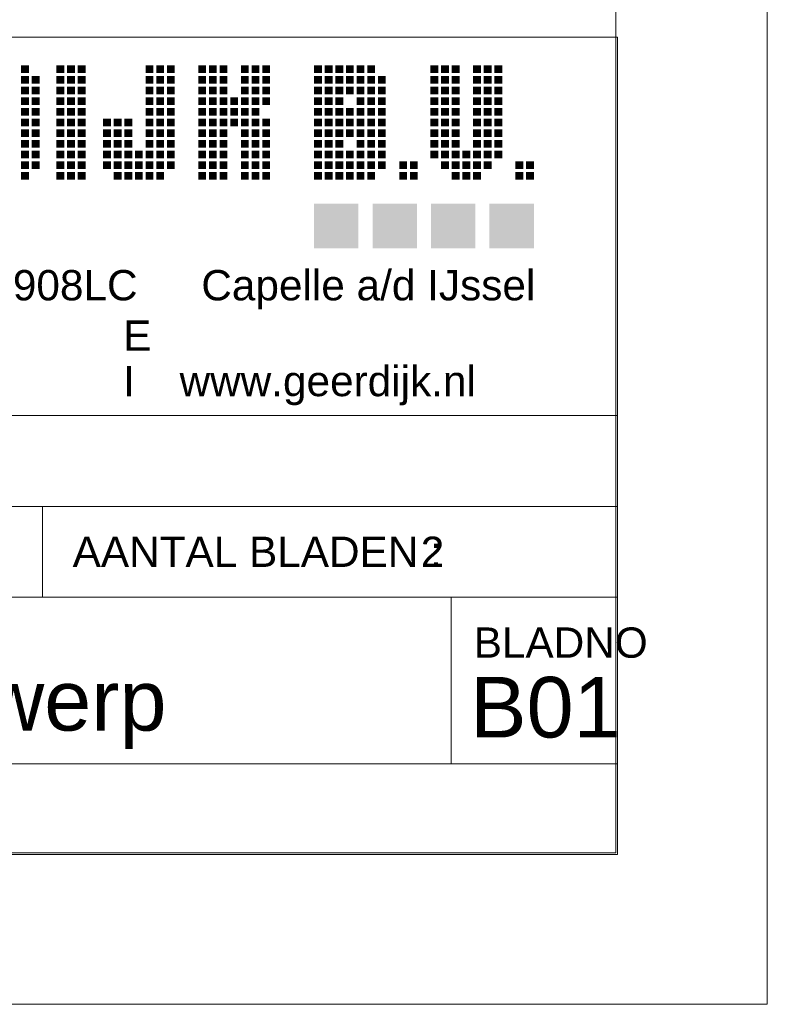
# Model space of a CAD drawing. Header units: millimetres. Extents: x 0 to 84100, y 0 to 59400.
# Tile 8 of 10: x 79160 to 84100, y 0 to 6506. Entities that reach past the tile are written whole.
import ezdxf

# ---------------------------------------------------------------- set-up
doc = ezdxf.new("R2010")
doc.units = ezdxf.units.MM
doc.header["$LTSCALE"] = 1016
doc.layers.get('0').update_dxf_attribs({"lineweight": 0})
for name, color, linetype, lineweight in [('00att025', 2, 'Continuous', 0), ('00att050', 4, 'Continuous', 0), ('00kad025', 2, 'Continuous', 0), ('00kad070', 5, 'Continuous', 0), ('BL$2----', 7, 'Continuous', 0), ('BL$4----', 7, 'Continuous', 0), ('LAAG_1', 160, 'Continuous', 0)]:
    doc.layers.add(name, color=color, linetype=linetype, lineweight=lineweight)
doc.styles.add('Arial', font='Arial')

# ---------------------------------------------------------------- blocks, each defined once
blk = doc.blocks.new('Groep-3')
at = {"layer": '00kad025', "color": 19, "linetype": 'Continuous', "lineweight": 0}
for p, q in [((39331.1, -29700), (39331.1, 29700)), ((-44768.9, -29700), (39331.1, -29700))]:
    blk.add_line(p, q, dxfattribs=at)
at = {"layer": '00kad070', "color": 19, "linetype": 'Continuous', "lineweight": 0}
for p, q in [((38331.1, -28700), (38331.1, 28700)), ((-43768.9, -28700), (38331.1, -28700))]:
    blk.add_line(p, q, dxfattribs=at)
blk = doc.blocks.new('Groep-4')
at = {"layer": 'LAAG_1', "linetype": 'Continuous', "lineweight": 0}
for color, points in [(152, [(34400.5, -23495.7), (34400.5, -23547.4), (34452.3, -23547.4), (34452.3, -23495.7), (34448.4, -23495.7)]), (152, [(34633.9, -23495.7), (34633.9, -23547.4), (34685.7, -23547.4), (34685.7, -23495.7), (34681.8, -23495.7)]), (152, [(34704.3, -23495.7), (34704.3, -23547.4), (34756.1, -23547.4), (34756.1, -23495.7), (34752.2, -23495.7)]), (152, [(34774.7, -23495.7), (34774.7, -23547.4), (34826.5, -23547.4), (34826.5, -23495.7), (34822.6, -23495.7)]), (152, [(35223.4, -23495.7), (35223.4, -23547.4), (35275.2, -23547.4), (35275.2, -23495.7), (35271.3, -23495.7)]), (152, [(35293.8, -23495.7), (35293.8, -23547.4), (35345.5, -23547.4), (35345.5, -23495.7), (35341.7, -23495.7)]), (152, [(35364.2, -23495.7), (35364.2, -23547.4), (35415.9, -23547.4), (35415.9, -23495.7), (35412.1, -23495.7)]), (152, [(35571, -23495.7), (35571, -23547.4), (35622.8, -23547.4), (35622.8, -23495.7), (35618.9, -23495.7)]), (152, [(35641.4, -23495.7), (35641.4, -23547.4), (35693.2, -23547.4), (35693.2, -23495.7), (35689.3, -23495.7)]), (152, [(35711.8, -23495.7), (35711.8, -23547.4), (35763.6, -23547.4), (35763.6, -23495.7), (35759.7, -23495.7)]), (152, [(35852.6, -23495.7), (35852.6, -23547.4), (35904.3, -23547.4), (35904.3, -23495.7), (35900.5, -23495.7)]), (152, [(35923, -23495.7), (35923, -23547.4), (35974.7, -23547.4), (35974.7, -23495.7), (35970.9, -23495.7)]), (152, [(35993.4, -23495.7), (35993.4, -23547.4), (36045.1, -23547.4), (36045.1, -23495.7), (36041.3, -23495.7)]), (173, [(36336, -23495.4), (36336, -23547.2), (36387.8, -23547.2), (36387.8, -23495.4), (36383.9, -23495.4)]), (173, [(36406.4, -23495.4), (36406.4, -23547.2), (36458.2, -23547.2), (36458.2, -23495.4), (36454.3, -23495.4)]), (173, [(36476.8, -23495.4), (36476.8, -23547.2), (36528.6, -23547.2), (36528.6, -23495.4), (36524.7, -23495.4)]), (173, [(36547.2, -23495.4), (36547.2, -23547.2), (36599, -23547.2), (36599, -23495.4), (36595.1, -23495.4)]), (173, [(36617.6, -23495.4), (36617.6, -23547.2), (36669.4, -23547.2), (36669.4, -23495.4), (36665.5, -23495.4)]), (173, [(36688, -23495.4), (36688, -23547.2), (36739.8, -23547.2), (36739.8, -23495.4), (36735.9, -23495.4)]), (173, [(37105.4, -23495.4), (37105.4, -23547.2), (37157.1, -23547.2), (37157.1, -23495.4), (37153.2, -23495.4)]), (173, [(37175.8, -23495.4), (37175.8, -23547.2), (37227.5, -23547.2), (37227.5, -23495.4), (37223.6, -23495.4)]), (173, [(37246.2, -23495.4), (37246.2, -23547.2), (37297.9, -23547.2), (37297.9, -23495.4), (37294, -23495.4)]), (173, [(37387, -23495.4), (37387, -23547.2), (37438.7, -23547.2), (37438.7, -23495.4), (37434.8, -23495.4)]), (173, [(37457.4, -23495.4), (37457.4, -23547.2), (37509.1, -23547.2), (37509.1, -23495.4), (37505.2, -23495.4)]), (173, [(37527.8, -23495.4), (37527.8, -23547.2), (37579.5, -23547.2), (37579.5, -23495.4), (37575.6, -23495.4)]), (152, [(34400.5, -23566.1), (34400.5, -23617.8), (34452.3, -23617.8), (34452.3, -23566.1), (34448.4, -23566.1)]), (152, [(34470.9, -23566.1), (34470.9, -23617.8), (34522.7, -23617.8), (34522.7, -23566.1), (34518.8, -23566.1)]), (152, [(34633.9, -23566.1), (34633.9, -23617.8), (34685.7, -23617.8), (34685.7, -23566.1), (34681.8, -23566.1)]), (152, [(34704.3, -23566.1), (34704.3, -23617.8), (34756.1, -23617.8), (34756.1, -23566.1), (34752.2, -23566.1)]), (152, [(34774.7, -23566.1), (34774.7, -23617.8), (34826.5, -23617.8), (34826.5, -23566.1), (34822.6, -23566.1)]), (152, [(35223.4, -23566.1), (35223.4, -23617.8), (35275.2, -23617.8), (35275.2, -23566.1), (35271.3, -23566.1)]), (152, [(35293.8, -23566.1), (35293.8, -23617.8), (35345.5, -23617.8), (35345.5, -23566.1), (35341.7, -23566.1)]), (152, [(35364.2, -23566.1), (35364.2, -23617.8), (35415.9, -23617.8), (35415.9, -23566.1), (35412.1, -23566.1)]), (152, [(35571, -23566.1), (35571, -23617.8), (35622.8, -23617.8), (35622.8, -23566.1), (35618.9, -23566.1)]), (152, [(35641.4, -23566.1), (35641.4, -23617.8), (35693.2, -23617.8), (35693.2, -23566.1), (35689.3, -23566.1)]), (152, [(35711.8, -23566.1), (35711.8, -23617.8), (35763.6, -23617.8), (35763.6, -23566.1), (35759.7, -23566.1)]), (152, [(35852.6, -23566.1), (35852.6, -23617.8), (35904.3, -23617.8), (35904.3, -23566.1), (35900.5, -23566.1)]), (152, [(35923, -23566.1), (35923, -23617.8), (35974.7, -23617.8), (35974.7, -23566.1), (35970.9, -23566.1)]), (152, [(35993.4, -23566.1), (35993.4, -23617.8), (36045.1, -23617.8), (36045.1, -23566.1), (36041.3, -23566.1)]), (173, [(36336, -23565.8), (36336, -23617.6), (36387.8, -23617.6), (36387.8, -23565.8), (36383.9, -23565.8)]), (173, [(36406.4, -23565.8), (36406.4, -23617.6), (36458.2, -23617.6), (36458.2, -23565.8), (36454.3, -23565.8)]), (173, [(36476.8, -23565.8), (36476.8, -23617.6), (36528.6, -23617.6), (36528.6, -23565.8), (36524.7, -23565.8)]), (173, [(36547.2, -23565.8), (36547.2, -23617.6), (36599, -23617.6), (36599, -23565.8), (36595.1, -23565.8)]), (173, [(36617.6, -23565.8), (36617.6, -23617.6), (36669.4, -23617.6), (36669.4, -23565.8), (36665.5, -23565.8)]), (173, [(36688, -23565.8), (36688, -23617.6), (36739.8, -23617.6), (36739.8, -23565.8), (36735.9, -23565.8)]), (173, [(36758.4, -23565.8), (36758.4, -23617.6), (36810.2, -23617.6), (36810.2, -23565.8), (36806.3, -23565.8)]), (173, [(37105.4, -23565.8), (37105.4, -23617.6), (37157.1, -23617.6), (37157.1, -23565.8), (37153.2, -23565.8)]), (173, [(37175.8, -23565.8), (37175.8, -23617.6), (37227.5, -23617.6), (37227.5, -23565.8), (37223.6, -23565.8)]), (173, [(37246.2, -23565.8), (37246.2, -23617.6), (37297.9, -23617.6), (37297.9, -23565.8), (37294, -23565.8)]), (173, [(37387, -23565.8), (37387, -23617.6), (37438.7, -23617.6), (37438.7, -23565.8), (37434.8, -23565.8)]), (173, [(37457.4, -23565.8), (37457.4, -23617.6), (37509.1, -23617.6), (37509.1, -23565.8), (37505.2, -23565.8)]), (173, [(37527.8, -23565.8), (37527.8, -23617.6), (37579.5, -23617.6), (37579.5, -23565.8), (37575.6, -23565.8)]), (152, [(34400.5, -23636.5), (34400.5, -23688.2), (34452.3, -23688.2), (34452.3, -23636.5), (34448.4, -23636.5)]), (152, [(34470.9, -23636.5), (34470.9, -23688.2), (34522.7, -23688.2), (34522.7, -23636.5), (34518.8, -23636.5)]), (152, [(34633.9, -23636.5), (34633.9, -23688.2), (34685.7, -23688.2), (34685.7, -23636.5), (34681.8, -23636.5)]), (152, [(34704.3, -23636.5), (34704.3, -23688.2), (34756.1, -23688.2), (34756.1, -23636.5), (34752.2, -23636.5)]), (152, [(34774.7, -23636.5), (34774.7, -23688.2), (34826.5, -23688.2), (34826.5, -23636.5), (34822.6, -23636.5)]), (152, [(35223.4, -23636.5), (35223.4, -23688.2), (35275.2, -23688.2), (35275.2, -23636.5), (35271.3, -23636.5)]), (152, [(35293.8, -23636.5), (35293.8, -23688.2), (35345.5, -23688.2), (35345.5, -23636.5), (35341.7, -23636.5)]), (152, [(35364.2, -23636.5), (35364.2, -23688.2), (35415.9, -23688.2), (35415.9, -23636.5), (35412.1, -23636.5)]), (152, [(35571, -23636.5), (35571, -23688.2), (35622.8, -23688.2), (35622.8, -23636.5), (35618.9, -23636.5)]), (152, [(35641.4, -23636.5), (35641.4, -23688.2), (35693.2, -23688.2), (35693.2, -23636.5), (35689.3, -23636.5)]), (152, [(35711.8, -23636.5), (35711.8, -23688.2), (35763.6, -23688.2), (35763.6, -23636.5), (35759.7, -23636.5)]), (152, [(35852.6, -23636.5), (35852.6, -23688.2), (35904.3, -23688.2), (35904.3, -23636.5), (35900.5, -23636.5)]), (152, [(35923, -23636.5), (35923, -23688.2), (35974.7, -23688.2), (35974.7, -23636.5), (35970.9, -23636.5)]), (152, [(35993.4, -23636.5), (35993.4, -23688.2), (36045.1, -23688.2), (36045.1, -23636.5), (36041.3, -23636.5)]), (173, [(36336, -23636.2), (36336, -23688), (36387.8, -23688), (36387.8, -23636.2), (36383.9, -23636.2)]), (173, [(36406.4, -23636.2), (36406.4, -23688), (36458.2, -23688), (36458.2, -23636.2), (36454.3, -23636.2)]), (173, [(36476.8, -23636.2), (36476.8, -23688), (36528.6, -23688), (36528.6, -23636.2), (36524.7, -23636.2)]), (173, [(36547.2, -23636.2), (36547.2, -23688), (36599, -23688), (36599, -23636.2), (36595.1, -23636.2)]), (173, [(36617.6, -23636.2), (36617.6, -23688), (36669.4, -23688), (36669.4, -23636.2), (36665.5, -23636.2)]), (173, [(36688, -23636.2), (36688, -23688), (36739.8, -23688), (36739.8, -23636.2), (36735.9, -23636.2)]), (173, [(36758.4, -23636.2), (36758.4, -23688), (36810.2, -23688), (36810.2, -23636.2), (36806.3, -23636.2)]), (173, [(37105.4, -23636.2), (37105.4, -23688), (37157.1, -23688), (37157.1, -23636.2), (37153.2, -23636.2)]), (173, [(37175.8, -23636.2), (37175.8, -23688), (37227.5, -23688), (37227.5, -23636.2), (37223.6, -23636.2)]), (173, [(37246.2, -23636.2), (37246.2, -23688), (37297.9, -23688), (37297.9, -23636.2), (37294, -23636.2)]), (173, [(37387, -23636.2), (37387, -23688), (37438.7, -23688), (37438.7, -23636.2), (37434.8, -23636.2)]), (173, [(37457.4, -23636.2), (37457.4, -23688), (37509.1, -23688), (37509.1, -23636.2), (37505.2, -23636.2)]), (173, [(37527.8, -23636.2), (37527.8, -23688), (37579.5, -23688), (37579.5, -23636.2), (37575.6, -23636.2)]), (152, [(34400.5, -23706.9), (34400.5, -23758.6), (34452.3, -23758.6), (34452.3, -23706.9), (34448.4, -23706.9)]), (152, [(34470.9, -23706.9), (34470.9, -23758.6), (34522.7, -23758.6), (34522.7, -23706.9), (34518.8, -23706.9)]), (152, [(34633.9, -23706.9), (34633.9, -23758.6), (34685.7, -23758.6), (34685.7, -23706.9), (34681.8, -23706.9)]), (152, [(34704.3, -23706.9), (34704.3, -23758.6), (34756.1, -23758.6), (34756.1, -23706.9), (34752.2, -23706.9)]), (152, [(34774.7, -23706.9), (34774.7, -23758.6), (34826.5, -23758.6), (34826.5, -23706.9), (34822.6, -23706.9)]), (152, [(35223.4, -23706.9), (35223.4, -23758.6), (35275.2, -23758.6), (35275.2, -23706.9), (35271.3, -23706.9)]), (152, [(35293.8, -23706.9), (35293.8, -23758.6), (35345.5, -23758.6), (35345.5, -23706.9), (35341.7, -23706.9)]), (152, [(35364.2, -23706.9), (35364.2, -23758.6), (35415.9, -23758.6), (35415.9, -23706.9), (35412.1, -23706.9)]), (152, [(35571, -23706.9), (35571, -23758.6), (35622.8, -23758.6), (35622.8, -23706.9), (35618.9, -23706.9)]), (152, [(35641.4, -23706.9), (35641.4, -23758.6), (35693.2, -23758.6), (35693.2, -23706.9), (35689.3, -23706.9)]), (152, [(35711.8, -23706.9), (35711.8, -23758.6), (35763.6, -23758.6), (35763.6, -23706.9), (35759.7, -23706.9)]), (152, [(35782.2, -23706.9), (35782.2, -23758.6), (35834, -23758.6), (35834, -23706.9), (35830.1, -23706.9)]), (152, [(35852.6, -23706.9), (35852.6, -23758.6), (35904.3, -23758.6), (35904.3, -23706.9), (35900.5, -23706.9)]), (152, [(35923, -23706.9), (35923, -23758.6), (35974.7, -23758.6), (35974.7, -23706.9), (35970.9, -23706.9)]), (152, [(35993.4, -23706.9), (35993.4, -23758.6), (36045.1, -23758.6), (36045.1, -23706.9), (36041.3, -23706.9)]), (173, [(36336, -23706.6), (36336, -23758.4), (36387.8, -23758.4), (36387.8, -23706.6), (36383.9, -23706.6)]), (173, [(36406.4, -23706.6), (36406.4, -23758.4), (36458.2, -23758.4), (36458.2, -23706.6), (36454.3, -23706.6)]), (173, [(36476.8, -23706.6), (36476.8, -23758.4), (36528.6, -23758.4), (36528.6, -23706.6), (36524.7, -23706.6)]), (173, [(36617.6, -23706.6), (36617.6, -23758.4), (36669.4, -23758.4), (36669.4, -23706.6), (36665.5, -23706.6)]), (173, [(36688, -23706.6), (36688, -23758.4), (36739.8, -23758.4), (36739.8, -23706.6), (36735.9, -23706.6)]), (173, [(36758.4, -23706.6), (36758.4, -23758.4), (36810.2, -23758.4), (36810.2, -23706.6), (36806.3, -23706.6)]), (173, [(37105.4, -23706.6), (37105.4, -23758.4), (37157.1, -23758.4), (37157.1, -23706.6), (37153.2, -23706.6)]), (173, [(37175.8, -23706.6), (37175.8, -23758.4), (37227.5, -23758.4), (37227.5, -23706.6), (37223.6, -23706.6)]), (173, [(37246.2, -23706.6), (37246.2, -23758.4), (37297.9, -23758.4), (37297.9, -23706.6), (37294, -23706.6)]), (173, [(37387, -23706.6), (37387, -23758.4), (37438.7, -23758.4), (37438.7, -23706.6), (37434.8, -23706.6)]), (173, [(37457.4, -23706.6), (37457.4, -23758.4), (37509.1, -23758.4), (37509.1, -23706.6), (37505.2, -23706.6)]), (173, [(37527.8, -23706.6), (37527.8, -23758.4), (37579.5, -23758.4), (37579.5, -23706.6), (37575.6, -23706.6)]), (152, [(34400.5, -23777.3), (34400.5, -23829), (34452.3, -23829), (34452.3, -23777.3), (34448.4, -23777.3)]), (152, [(34470.9, -23777.3), (34470.9, -23829), (34522.7, -23829), (34522.7, -23777.3), (34518.8, -23777.3)]), (152, [(34633.9, -23777.3), (34633.9, -23829), (34685.7, -23829), (34685.7, -23777.3), (34681.8, -23777.3)]), (152, [(34704.3, -23777.3), (34704.3, -23829), (34756.1, -23829), (34756.1, -23777.3), (34752.2, -23777.3)]), (152, [(34774.7, -23777.3), (34774.7, -23829), (34826.5, -23829), (34826.5, -23777.3), (34822.6, -23777.3)]), (152, [(35223.4, -23777.3), (35223.4, -23829), (35275.2, -23829), (35275.2, -23777.3), (35271.3, -23777.3)]), (152, [(35293.8, -23777.3), (35293.8, -23829), (35345.5, -23829), (35345.5, -23777.3), (35341.7, -23777.3)]), (152, [(35364.2, -23777.3), (35364.2, -23829), (35415.9, -23829), (35415.9, -23777.3), (35412.1, -23777.3)]), (152, [(35571, -23777.3), (35571, -23829), (35622.8, -23829), (35622.8, -23777.3), (35618.9, -23777.3)]), (152, [(35641.4, -23777.3), (35641.4, -23829), (35693.2, -23829), (35693.2, -23777.3), (35689.3, -23777.3)]), (152, [(35711.8, -23777.3), (35711.8, -23829), (35763.6, -23829), (35763.6, -23777.3), (35759.7, -23777.3)]), (152, [(35782.2, -23777.3), (35782.2, -23829), (35834, -23829), (35834, -23777.3), (35830.1, -23777.3)]), (152, [(35852.6, -23777.3), (35852.6, -23829), (35904.3, -23829), (35904.3, -23777.3), (35900.5, -23777.3)]), (152, [(35923, -23777.3), (35923, -23829), (35974.7, -23829), (35974.7, -23777.3), (35970.9, -23777.3)]), (173, [(36336, -23777), (36336, -23828.8), (36387.8, -23828.8), (36387.8, -23777), (36383.9, -23777)]), (173, [(36406.4, -23777), (36406.4, -23828.8), (36458.2, -23828.8), (36458.2, -23777), (36454.3, -23777)]), (173, [(36476.8, -23777), (36476.8, -23828.8), (36528.6, -23828.8), (36528.6, -23777), (36524.7, -23777)]), (173, [(36547.2, -23777), (36547.2, -23828.8), (36599, -23828.8), (36599, -23777), (36595.1, -23777)]), (173, [(36617.6, -23777), (36617.6, -23828.8), (36669.4, -23828.8), (36669.4, -23777), (36665.5, -23777)]), (173, [(36688, -23777), (36688, -23828.8), (36739.8, -23828.8), (36739.8, -23777), (36735.9, -23777)]), (173, [(36758.4, -23777), (36758.4, -23828.8), (36810.2, -23828.8), (36810.2, -23777), (36806.3, -23777)]), (173, [(37105.4, -23777), (37105.4, -23828.8), (37157.1, -23828.8), (37157.1, -23777), (37153.2, -23777)]), (173, [(37175.8, -23777), (37175.8, -23828.8), (37227.5, -23828.8), (37227.5, -23777), (37223.6, -23777)]), (173, [(37246.2, -23777), (37246.2, -23828.8), (37297.9, -23828.8), (37297.9, -23777), (37294, -23777)]), (173, [(37387, -23777), (37387, -23828.8), (37438.7, -23828.8), (37438.7, -23777), (37434.8, -23777)]), (173, [(37457.4, -23777), (37457.4, -23828.8), (37509.1, -23828.8), (37509.1, -23777), (37505.2, -23777)]), (173, [(37527.8, -23777), (37527.8, -23828.8), (37579.5, -23828.8), (37579.5, -23777), (37575.6, -23777)]), (152, [(34400.5, -23847.7), (34400.5, -23899.5), (34452.3, -23899.5), (34452.3, -23847.7), (34448.4, -23847.7)]), (152, [(34470.9, -23847.7), (34470.9, -23899.5), (34522.7, -23899.5), (34522.7, -23847.7), (34518.8, -23847.7)]), (152, [(34633.9, -23847.7), (34633.9, -23899.5), (34685.7, -23899.5), (34685.7, -23847.7), (34681.8, -23847.7)]), (152, [(34704.3, -23847.7), (34704.3, -23899.5), (34756.1, -23899.5), (34756.1, -23847.7), (34752.2, -23847.7)]), (152, [(34774.7, -23847.7), (34774.7, -23899.5), (34826.5, -23899.5), (34826.5, -23847.7), (34822.6, -23847.7)]), (152, [(34941.8, -23847.7), (34941.8, -23899.5), (34993.6, -23899.5), (34993.6, -23847.7), (34989.7, -23847.7)]), (152, [(35012.2, -23847.7), (35012.2, -23899.5), (35064, -23899.5), (35064, -23847.7), (35060.1, -23847.7)]), (152, [(35082.6, -23847.7), (35082.6, -23899.5), (35134.4, -23899.5), (35134.4, -23847.7), (35130.5, -23847.7)]), (152, [(35223.4, -23847.7), (35223.4, -23899.5), (35275.2, -23899.5), (35275.2, -23847.7), (35271.3, -23847.7)]), (152, [(35293.8, -23847.7), (35293.8, -23899.5), (35345.5, -23899.5), (35345.5, -23847.7), (35341.7, -23847.7)]), (152, [(35364.2, -23847.7), (35364.2, -23899.5), (35415.9, -23899.5), (35415.9, -23847.7), (35412.1, -23847.7)]), (152, [(35571, -23847.7), (35571, -23899.5), (35622.8, -23899.5), (35622.8, -23847.7), (35618.9, -23847.7)]), (152, [(35641.4, -23847.7), (35641.4, -23899.5), (35693.2, -23899.5), (35693.2, -23847.7), (35689.3, -23847.7)]), (152, [(35711.8, -23847.7), (35711.8, -23899.5), (35763.6, -23899.5), (35763.6, -23847.7), (35759.7, -23847.7)]), (152, [(35782.2, -23847.7), (35782.2, -23899.5), (35834, -23899.5), (35834, -23847.7), (35830.1, -23847.7)]), (152, [(35852.6, -23847.7), (35852.6, -23899.5), (35904.3, -23899.5), (35904.3, -23847.7), (35900.5, -23847.7)]), (152, [(35923, -23847.7), (35923, -23899.5), (35974.7, -23899.5), (35974.7, -23847.7), (35970.9, -23847.7)]), (152, [(35993.4, -23847.7), (35993.4, -23899.5), (36045.1, -23899.5), (36045.1, -23847.7), (36041.3, -23847.7)]), (173, [(36336, -23847.4), (36336, -23899.2), (36387.8, -23899.2), (36387.8, -23847.4), (36383.9, -23847.4)]), (173, [(36406.4, -23847.4), (36406.4, -23899.2), (36458.2, -23899.2), (36458.2, -23847.4), (36454.3, -23847.4)]), (173, [(36476.8, -23847.4), (36476.8, -23899.2), (36528.6, -23899.2), (36528.6, -23847.4), (36524.7, -23847.4)]), (173, [(36547.2, -23847.4), (36547.2, -23899.2), (36599, -23899.2), (36599, -23847.4), (36595.1, -23847.4)]), (173, [(36617.6, -23847.4), (36617.6, -23899.2), (36669.4, -23899.2), (36669.4, -23847.4), (36665.5, -23847.4)]), (173, [(36688, -23847.4), (36688, -23899.2), (36739.8, -23899.2), (36739.8, -23847.4), (36735.9, -23847.4)]), (173, [(36758.4, -23847.4), (36758.4, -23899.2), (36810.2, -23899.2), (36810.2, -23847.4), (36806.3, -23847.4)]), (173, [(37105.4, -23847.4), (37105.4, -23899.2), (37157.1, -23899.2), (37157.1, -23847.4), (37153.2, -23847.4)]), (173, [(37175.8, -23847.4), (37175.8, -23899.2), (37227.5, -23899.2), (37227.5, -23847.4), (37223.6, -23847.4)]), (173, [(37246.2, -23847.4), (37246.2, -23899.2), (37297.9, -23899.2), (37297.9, -23847.4), (37294, -23847.4)]), (173, [(37387, -23847.4), (37387, -23899.2), (37438.7, -23899.2), (37438.7, -23847.4), (37434.8, -23847.4)]), (173, [(37457.4, -23847.4), (37457.4, -23899.2), (37509.1, -23899.2), (37509.1, -23847.4), (37505.2, -23847.4)]), (173, [(37527.8, -23847.4), (37527.8, -23899.2), (37579.5, -23899.2), (37579.5, -23847.4), (37575.6, -23847.4)]), (152, [(34400.5, -23918.1), (34400.5, -23969.8), (34452.3, -23969.8), (34452.3, -23918.1), (34448.4, -23918.1)]), (152, [(34470.9, -23918.1), (34470.9, -23969.8), (34522.7, -23969.8), (34522.7, -23918.1), (34518.8, -23918.1)]), (152, [(34633.9, -23918.1), (34633.9, -23969.8), (34685.7, -23969.8), (34685.7, -23918.1), (34681.8, -23918.1)]), (152, [(34704.3, -23918.1), (34704.3, -23969.8), (34756.1, -23969.8), (34756.1, -23918.1), (34752.2, -23918.1)]), (152, [(34774.7, -23918.1), (34774.7, -23969.8), (34826.5, -23969.8), (34826.5, -23918.1), (34822.6, -23918.1)]), (152, [(34941.8, -23918.1), (34941.8, -23969.8), (34993.6, -23969.8), (34993.6, -23918.1), (34989.7, -23918.1)]), (152, [(35012.2, -23918.1), (35012.2, -23969.8), (35064, -23969.8), (35064, -23918.1), (35060.1, -23918.1)]), (152, [(35082.6, -23918.1), (35082.6, -23969.8), (35134.4, -23969.8), (35134.4, -23918.1), (35130.5, -23918.1)]), (152, [(35223.4, -23918.1), (35223.4, -23969.8), (35275.2, -23969.8), (35275.2, -23918.1), (35271.3, -23918.1)]), (152, [(35293.8, -23918.1), (35293.8, -23969.8), (35345.5, -23969.8), (35345.5, -23918.1), (35341.7, -23918.1)]), (152, [(35364.2, -23918.1), (35364.2, -23969.8), (35415.9, -23969.8), (35415.9, -23918.1), (35412.1, -23918.1)]), (152, [(35571, -23918.1), (35571, -23969.8), (35622.8, -23969.8), (35622.8, -23918.1), (35618.9, -23918.1)]), (152, [(35641.4, -23918.1), (35641.4, -23969.8), (35693.2, -23969.8), (35693.2, -23918.1), (35689.3, -23918.1)]), (152, [(35711.8, -23918.1), (35711.8, -23969.8), (35763.6, -23969.8), (35763.6, -23918.1), (35759.7, -23918.1)]), (152, [(35852.6, -23918.1), (35852.6, -23969.8), (35904.3, -23969.8), (35904.3, -23918.1), (35900.5, -23918.1)]), (152, [(35923, -23918.1), (35923, -23969.8), (35974.7, -23969.8), (35974.7, -23918.1), (35970.9, -23918.1)]), (152, [(35993.4, -23918.1), (35993.4, -23969.8), (36045.1, -23969.8), (36045.1, -23918.1), (36041.3, -23918.1)]), (173, [(36336, -23917.9), (36336, -23969.6), (36387.8, -23969.6), (36387.8, -23917.9), (36383.9, -23917.9)]), (173, [(36406.4, -23917.9), (36406.4, -23969.6), (36458.2, -23969.6), (36458.2, -23917.9), (36454.3, -23917.9)]), (173, [(36476.8, -23917.9), (36476.8, -23969.6), (36528.6, -23969.6), (36528.6, -23917.9), (36524.7, -23917.9)]), (173, [(36547.2, -23917.9), (36547.2, -23969.6), (36599, -23969.6), (36599, -23917.9), (36595.1, -23917.9)]), (173, [(36617.6, -23917.9), (36617.6, -23969.6), (36669.4, -23969.6), (36669.4, -23917.9), (36665.5, -23917.9)]), (173, [(36688, -23917.9), (36688, -23969.6), (36739.8, -23969.6), (36739.8, -23917.9), (36735.9, -23917.9)]), (173, [(36758.4, -23917.9), (36758.4, -23969.6), (36810.2, -23969.6), (36810.2, -23917.9), (36806.3, -23917.9)]), (173, [(37105.4, -23917.9), (37105.4, -23969.6), (37157.1, -23969.6), (37157.1, -23917.9), (37153.2, -23917.9)]), (173, [(37175.8, -23917.9), (37175.8, -23969.6), (37227.5, -23969.6), (37227.5, -23917.9), (37223.6, -23917.9)]), (173, [(37246.2, -23917.9), (37246.2, -23969.6), (37297.9, -23969.6), (37297.9, -23917.9), (37294, -23917.9)]), (173, [(37387, -23917.9), (37387, -23969.6), (37438.7, -23969.6), (37438.7, -23917.9), (37434.8, -23917.9)]), (173, [(37457.4, -23917.9), (37457.4, -23969.6), (37509.1, -23969.6), (37509.1, -23917.9), (37505.2, -23917.9)]), (173, [(37527.8, -23917.9), (37527.8, -23969.6), (37579.5, -23969.6), (37579.5, -23917.9), (37575.6, -23917.9)]), (152, [(34400.5, -23988.5), (34400.5, -24040.2), (34452.3, -24040.2), (34452.3, -23988.5), (34448.4, -23988.5)]), (152, [(34470.9, -23988.5), (34470.9, -24040.2), (34522.7, -24040.2), (34522.7, -23988.5), (34518.8, -23988.5)]), (152, [(34633.9, -23988.5), (34633.9, -24040.2), (34685.7, -24040.2), (34685.7, -23988.5), (34681.8, -23988.5)]), (152, [(34704.3, -23988.5), (34704.3, -24040.2), (34756.1, -24040.2), (34756.1, -23988.5), (34752.2, -23988.5)]), (152, [(34774.7, -23988.5), (34774.7, -24040.2), (34826.5, -24040.2), (34826.5, -23988.5), (34822.6, -23988.5)]), (152, [(34941.8, -23988.5), (34941.8, -24040.2), (34993.6, -24040.2), (34993.6, -23988.5), (34989.7, -23988.5)]), (152, [(35012.2, -23988.5), (35012.2, -24040.2), (35064, -24040.2), (35064, -23988.5), (35060.1, -23988.5)]), (152, [(35082.6, -23988.5), (35082.6, -24040.2), (35134.4, -24040.2), (35134.4, -23988.5), (35130.5, -23988.5)]), (152, [(35223.4, -23988.5), (35223.4, -24040.2), (35275.2, -24040.2), (35275.2, -23988.5), (35271.3, -23988.5)]), (152, [(35293.8, -23988.5), (35293.8, -24040.2), (35345.5, -24040.2), (35345.5, -23988.5), (35341.7, -23988.5)]), (152, [(35364.2, -23988.5), (35364.2, -24040.2), (35415.9, -24040.2), (35415.9, -23988.5), (35412.1, -23988.5)]), (152, [(35571, -23988.5), (35571, -24040.2), (35622.8, -24040.2), (35622.8, -23988.5), (35618.9, -23988.5)]), (152, [(35641.4, -23988.5), (35641.4, -24040.2), (35693.2, -24040.2), (35693.2, -23988.5), (35689.3, -23988.5)]), (152, [(35711.8, -23988.5), (35711.8, -24040.2), (35763.6, -24040.2), (35763.6, -23988.5), (35759.7, -23988.5)]), (152, [(35852.6, -23988.5), (35852.6, -24040.2), (35904.3, -24040.2), (35904.3, -23988.5), (35900.5, -23988.5)]), (152, [(35923, -23988.5), (35923, -24040.2), (35974.7, -24040.2), (35974.7, -23988.5), (35970.9, -23988.5)]), (152, [(35993.4, -23988.5), (35993.4, -24040.2), (36045.1, -24040.2), (36045.1, -23988.5), (36041.3, -23988.5)]), (173, [(36336, -23988.3), (36336, -24040), (36387.8, -24040), (36387.8, -23988.3), (36383.9, -23988.3)]), (173, [(36406.4, -23988.3), (36406.4, -24040), (36458.2, -24040), (36458.2, -23988.3), (36454.3, -23988.3)]), (173, [(36476.8, -23988.3), (36476.8, -24040), (36528.6, -24040), (36528.6, -23988.3), (36524.7, -23988.3)]), (173, [(36617.6, -23988.3), (36617.6, -24040), (36669.4, -24040), (36669.4, -23988.3), (36665.5, -23988.3)]), (173, [(36688, -23988.3), (36688, -24040), (36739.8, -24040), (36739.8, -23988.3), (36735.9, -23988.3)]), (173, [(36758.4, -23988.3), (36758.4, -24040), (36810.2, -24040), (36810.2, -23988.3), (36806.3, -23988.3)]), (173, [(37105.4, -23988.3), (37105.4, -24040), (37157.1, -24040), (37157.1, -23988.3), (37153.2, -23988.3)]), (173, [(37175.8, -23988.3), (37175.8, -24040), (37227.5, -24040), (37227.5, -23988.3), (37223.6, -23988.3)]), (173, [(37246.2, -23988.3), (37246.2, -24040), (37297.9, -24040), (37297.9, -23988.3), (37294, -23988.3)]), (173, [(37387, -23988.3), (37387, -24040), (37438.7, -24040), (37438.7, -23988.3), (37434.8, -23988.3)]), (173, [(37457.4, -23988.3), (37457.4, -24040), (37509.1, -24040), (37509.1, -23988.3), (37505.2, -23988.3)]), (173, [(37527.8, -23988.3), (37527.8, -24040), (37579.5, -24040), (37579.5, -23988.3), (37575.6, -23988.3)]), (152, [(34400.5, -24058.9), (34400.5, -24110.6), (34452.3, -24110.6), (34452.3, -24058.9), (34448.4, -24058.9)]), (152, [(34470.9, -24058.9), (34470.9, -24110.6), (34522.7, -24110.6), (34522.7, -24058.9), (34518.8, -24058.9)]), (152, [(34633.9, -24058.9), (34633.9, -24110.6), (34685.7, -24110.6), (34685.7, -24058.9), (34681.8, -24058.9)]), (152, [(34704.3, -24058.9), (34704.3, -24110.6), (34756.1, -24110.6), (34756.1, -24058.9), (34752.2, -24058.9)]), (152, [(34774.7, -24058.9), (34774.7, -24110.6), (34826.5, -24110.6), (34826.5, -24058.9), (34822.6, -24058.9)]), (152, [(34941.8, -24058.9), (34941.8, -24110.6), (34993.6, -24110.6), (34993.6, -24058.9), (34989.7, -24058.9)]), (152, [(35012.2, -24058.9), (35012.2, -24110.6), (35064, -24110.6), (35064, -24058.9), (35060.1, -24058.9)]), (152, [(35082.6, -24058.9), (35082.6, -24110.6), (35134.4, -24110.6), (35134.4, -24058.9), (35130.5, -24058.9)]), (152, [(35153, -24058.9), (35153, -24110.6), (35204.8, -24110.6), (35204.8, -24058.9), (35200.9, -24058.9)]), (152, [(35223.4, -24058.9), (35223.4, -24110.6), (35275.2, -24110.6), (35275.2, -24058.9), (35271.3, -24058.9)]), (152, [(35293.8, -24058.9), (35293.8, -24110.6), (35345.5, -24110.6), (35345.5, -24058.9), (35341.7, -24058.9)]), (152, [(35364.2, -24058.9), (35364.2, -24110.6), (35415.9, -24110.6), (35415.9, -24058.9), (35412.1, -24058.9)]), (152, [(35571, -24058.9), (35571, -24110.6), (35622.8, -24110.6), (35622.8, -24058.9), (35618.9, -24058.9)]), (152, [(35641.4, -24058.9), (35641.4, -24110.6), (35693.2, -24110.6), (35693.2, -24058.9), (35689.3, -24058.9)]), (152, [(35711.8, -24058.9), (35711.8, -24110.6), (35763.6, -24110.6), (35763.6, -24058.9), (35759.7, -24058.9)]), (152, [(35852.6, -24058.9), (35852.6, -24110.6), (35904.3, -24110.6), (35904.3, -24058.9), (35900.5, -24058.9)]), (152, [(35923, -24058.9), (35923, -24110.6), (35974.7, -24110.6), (35974.7, -24058.9), (35970.9, -24058.9)]), (152, [(35993.4, -24058.9), (35993.4, -24110.6), (36045.1, -24110.6), (36045.1, -24058.9), (36041.3, -24058.9)]), (173, [(36336, -24058.6), (36336, -24110.4), (36387.8, -24110.4), (36387.8, -24058.6), (36383.9, -24058.6)]), (173, [(36406.4, -24058.6), (36406.4, -24110.4), (36458.2, -24110.4), (36458.2, -24058.6), (36454.3, -24058.6)]), (173, [(36476.8, -24058.6), (36476.8, -24110.4), (36528.6, -24110.4), (36528.6, -24058.6), (36524.7, -24058.6)]), (173, [(36547.2, -24058.6), (36547.2, -24110.4), (36599, -24110.4), (36599, -24058.6), (36595.1, -24058.6)]), (173, [(36617.6, -24058.6), (36617.6, -24110.4), (36669.4, -24110.4), (36669.4, -24058.6), (36665.5, -24058.6)]), (173, [(36688, -24058.6), (36688, -24110.4), (36739.8, -24110.4), (36739.8, -24058.6), (36735.9, -24058.6)]), (173, [(36758.4, -24058.6), (36758.4, -24110.4), (36810.2, -24110.4), (36810.2, -24058.6), (36806.3, -24058.6)]), (173, [(37105.4, -24058.6), (37105.4, -24110.4), (37157.1, -24110.4), (37157.1, -24058.6), (37153.2, -24058.6)]), (173, [(37175.8, -24058.6), (37175.8, -24110.4), (37227.5, -24110.4), (37227.5, -24058.6), (37223.6, -24058.6)]), (173, [(37246.2, -24058.6), (37246.2, -24110.4), (37297.9, -24110.4), (37297.9, -24058.6), (37294, -24058.6)]), (173, [(37316.6, -24058.6), (37316.6, -24110.4), (37368.3, -24110.4), (37368.3, -24058.6), (37364.4, -24058.6)]), (173, [(37387, -24058.6), (37387, -24110.4), (37438.7, -24110.4), (37438.7, -24058.6), (37434.8, -24058.6)]), (173, [(37457.4, -24058.6), (37457.4, -24110.4), (37509.1, -24110.4), (37509.1, -24058.6), (37505.2, -24058.6)]), (173, [(37527.8, -24058.6), (37527.8, -24110.4), (37579.5, -24110.4), (37579.5, -24058.6), (37575.6, -24058.6)]), (152, [(34400.5, -24129.3), (34400.5, -24181.1), (34452.3, -24181.1), (34452.3, -24129.3), (34448.4, -24129.3)]), (152, [(34470.9, -24129.3), (34470.9, -24181.1), (34522.7, -24181.1), (34522.7, -24129.3), (34518.8, -24129.3)]), (152, [(34633.9, -24129.3), (34633.9, -24181.1), (34685.7, -24181.1), (34685.7, -24129.3), (34681.8, -24129.3)]), (152, [(34704.3, -24129.3), (34704.3, -24181.1), (34756.1, -24181.1), (34756.1, -24129.3), (34752.2, -24129.3)]), (152, [(34774.7, -24129.3), (34774.7, -24181.1), (34826.5, -24181.1), (34826.5, -24129.3), (34822.6, -24129.3)]), (152, [(34941.8, -24129.3), (34941.8, -24181.1), (34993.6, -24181.1), (34993.6, -24129.3), (34989.7, -24129.3)]), (152, [(35012.2, -24129.3), (35012.2, -24181.1), (35064, -24181.1), (35064, -24129.3), (35060.1, -24129.3)]), (152, [(35082.6, -24129.3), (35082.6, -24181.1), (35134.4, -24181.1), (35134.4, -24129.3), (35130.5, -24129.3)]), (152, [(35153, -24129.3), (35153, -24181.1), (35204.8, -24181.1), (35204.8, -24129.3), (35200.9, -24129.3)]), (152, [(35223.4, -24129.3), (35223.4, -24181.1), (35275.2, -24181.1), (35275.2, -24129.3), (35271.3, -24129.3)]), (152, [(35293.8, -24129.3), (35293.8, -24181.1), (35345.5, -24181.1), (35345.5, -24129.3), (35341.7, -24129.3)]), (152, [(35364.2, -24129.3), (35364.2, -24181.1), (35415.9, -24181.1), (35415.9, -24129.3), (35412.1, -24129.3)]), (152, [(35571, -24129.3), (35571, -24181.1), (35622.8, -24181.1), (35622.8, -24129.3), (35618.9, -24129.3)]), (152, [(35641.4, -24129.3), (35641.4, -24181.1), (35693.2, -24181.1), (35693.2, -24129.3), (35689.3, -24129.3)]), (152, [(35711.8, -24129.3), (35711.8, -24181.1), (35763.6, -24181.1), (35763.6, -24129.3), (35759.7, -24129.3)]), (152, [(35852.6, -24129.3), (35852.6, -24181.1), (35904.3, -24181.1), (35904.3, -24129.3), (35900.5, -24129.3)]), (152, [(35923, -24129.3), (35923, -24181.1), (35974.7, -24181.1), (35974.7, -24129.3), (35970.9, -24129.3)]), (152, [(35993.4, -24129.3), (35993.4, -24181.1), (36045.1, -24181.1), (36045.1, -24129.3), (36041.3, -24129.3)]), (173, [(36336, -24129), (36336, -24180.8), (36387.8, -24180.8), (36387.8, -24129), (36383.9, -24129)]), (173, [(36406.4, -24129), (36406.4, -24180.8), (36458.2, -24180.8), (36458.2, -24129), (36454.3, -24129)]), (173, [(36476.8, -24129), (36476.8, -24180.8), (36528.6, -24180.8), (36528.6, -24129), (36524.7, -24129)]), (173, [(36547.2, -24129), (36547.2, -24180.8), (36599, -24180.8), (36599, -24129), (36595.1, -24129)]), (173, [(36617.6, -24129), (36617.6, -24180.8), (36669.4, -24180.8), (36669.4, -24129), (36665.5, -24129)]), (173, [(36688, -24129), (36688, -24180.8), (36739.8, -24180.8), (36739.8, -24129), (36735.9, -24129)]), (173, [(36758.4, -24129), (36758.4, -24180.8), (36810.2, -24180.8), (36810.2, -24129), (36806.3, -24129)]), (173, [(36899.2, -24129), (36899.2, -24180.8), (36950.9, -24180.8), (36950.9, -24129), (36947.1, -24129)]), (173, [(36969.6, -24129), (36969.6, -24180.8), (37021.3, -24180.8), (37021.3, -24129), (37017.5, -24129)]), (173, [(37175.8, -24129), (37175.8, -24180.8), (37227.5, -24180.8), (37227.5, -24129), (37223.6, -24129)]), (173, [(37246.2, -24129), (37246.2, -24180.8), (37297.9, -24180.8), (37297.9, -24129), (37294, -24129)]), (173, [(37316.6, -24129), (37316.6, -24180.8), (37368.3, -24180.8), (37368.3, -24129), (37364.4, -24129)]), (173, [(37387, -24129), (37387, -24180.8), (37438.7, -24180.8), (37438.7, -24129), (37434.8, -24129)]), (173, [(37457.4, -24129), (37457.4, -24180.8), (37509.1, -24180.8), (37509.1, -24129), (37505.2, -24129)]), (173, [(37666.8, -24129), (37666.8, -24180.8), (37718.6, -24180.8), (37718.6, -24129), (37714.7, -24129)]), (173, [(37785.1, -24129), (37737.2, -24129), (37737.2, -24180.8), (37789, -24180.8), (37789, -24129)]), (152, [(34400.5, -24199.7), (34400.5, -24251.5), (34452.3, -24251.5), (34452.3, -24199.7), (34448.4, -24199.7)]), (152, [(34633.9, -24199.7), (34633.9, -24251.5), (34685.7, -24251.5), (34685.7, -24199.7), (34681.8, -24199.7)]), (152, [(34704.3, -24199.7), (34704.3, -24251.5), (34756.1, -24251.5), (34756.1, -24199.7), (34752.2, -24199.7)]), (152, [(34774.7, -24199.7), (34774.7, -24251.5), (34826.5, -24251.5), (34826.5, -24199.7), (34822.6, -24199.7)]), (152, [(35012.2, -24199.7), (35012.2, -24251.5), (35064, -24251.5), (35064, -24199.7), (35060.1, -24199.7)]), (152, [(35082.6, -24199.7), (35082.6, -24251.5), (35134.4, -24251.5), (35134.4, -24199.7), (35130.5, -24199.7)]), (152, [(35153, -24199.7), (35153, -24251.5), (35204.8, -24251.5), (35204.8, -24199.7), (35200.9, -24199.7)]), (152, [(35223.4, -24199.7), (35223.4, -24251.5), (35275.2, -24251.5), (35275.2, -24199.7), (35271.3, -24199.7)]), (152, [(35293.8, -24199.7), (35293.8, -24251.5), (35345.5, -24251.5), (35345.5, -24199.7), (35341.7, -24199.7)]), (152, [(35571, -24199.7), (35571, -24251.5), (35622.8, -24251.5), (35622.8, -24199.7), (35618.9, -24199.7)]), (152, [(35641.4, -24199.7), (35641.4, -24251.5), (35693.2, -24251.5), (35693.2, -24199.7), (35689.3, -24199.7)]), (152, [(35711.8, -24199.7), (35711.8, -24251.5), (35763.6, -24251.5), (35763.6, -24199.7), (35759.7, -24199.7)]), (152, [(35852.6, -24199.7), (35852.6, -24251.5), (35904.3, -24251.5), (35904.3, -24199.7), (35900.5, -24199.7)]), (152, [(35923, -24199.7), (35923, -24251.5), (35974.7, -24251.5), (35974.7, -24199.7), (35970.9, -24199.7)]), (152, [(35993.4, -24199.7), (35993.4, -24251.5), (36045.1, -24251.5), (36045.1, -24199.7), (36041.3, -24199.7)]), (173, [(36336, -24199.5), (36336, -24251.2), (36387.8, -24251.2), (36387.8, -24199.5), (36383.9, -24199.5)]), (173, [(36406.4, -24199.5), (36406.4, -24251.2), (36458.2, -24251.2), (36458.2, -24199.5), (36454.3, -24199.5)]), (173, [(36476.8, -24199.5), (36476.8, -24251.2), (36528.6, -24251.2), (36528.6, -24199.5), (36524.7, -24199.5)]), (173, [(36547.2, -24199.5), (36547.2, -24251.2), (36599, -24251.2), (36599, -24199.5), (36595.1, -24199.5)]), (173, [(36617.6, -24199.5), (36617.6, -24251.2), (36669.4, -24251.2), (36669.4, -24199.5), (36665.5, -24199.5)]), (173, [(36688, -24199.5), (36688, -24251.2), (36739.8, -24251.2), (36739.8, -24199.5), (36735.9, -24199.5)]), (173, [(36899.2, -24199.5), (36899.2, -24251.2), (36950.9, -24251.2), (36950.9, -24199.5), (36947.1, -24199.5)]), (173, [(36969.6, -24199.5), (36969.6, -24251.2), (37021.3, -24251.2), (37021.3, -24199.5), (37017.5, -24199.5)]), (173, [(37246.2, -24199.5), (37246.2, -24251.2), (37297.9, -24251.2), (37297.9, -24199.5), (37294, -24199.5)]), (173, [(37316.6, -24199.5), (37316.6, -24251.2), (37368.3, -24251.2), (37368.3, -24199.5), (37364.4, -24199.5)]), (173, [(37387, -24199.5), (37387, -24251.2), (37438.7, -24251.2), (37438.7, -24199.5), (37434.8, -24199.5)]), (173, [(37666.8, -24199.5), (37666.8, -24251.2), (37718.6, -24251.2), (37718.6, -24199.5), (37714.7, -24199.5)]), (173, [(37737.2, -24199.5), (37737.2, -24251.2), (37789, -24251.2), (37789, -24199.5), (37785.1, -24199.5)])]:
    blk.add_hatch(color=color, dxfattribs=at).paths.add_polyline_path(points)
at = {"color": 19, "lineweight": 0}
for p, q in [((18341.1, -23310), (38341.1, -23310)), ((38341.1, -23310), (38341.1, -28710)), ((18341.1, -25810), (38341.1, -25810)), ((38341.1, -26410), (30841.1, -26410)), ((34541.1, -26410), (34541.1, -27010)), ((38341.1, -27010), (30841.1, -27010)), ((37241.1, -27010), (37241.1, -28110)), ((38341.1, -28110), (30841.1, -28110)), ((38341.1, -28710), (18341.1, -28710))]:
    blk.add_line(p, q, dxfattribs=at)
at = {"layer": 'LAAG_1', "color": 14, "linetype": 'Continuous'}
for points in [[(36629.5, -24704.3), (36335.8, -24704.3), (36629.5, -24410.7), (36335.8, -24410.7)], [(37016, -24704.3), (36722.4, -24704.3), (37016, -24410.7), (36722.4, -24410.7)], [(37402.5, -24704.3), (37108.9, -24704.3), (37402.5, -24410.7), (37108.9, -24410.7)], [(37789.1, -24704.3), (37495.4, -24704.3), (37789.1, -24410.7), (37495.4, -24410.7)]]:
    blk.add_solid(points, dxfattribs=at)
at = {"color": 19, "attachment_point": 1, "line_spacing_factor": 0.966482, "style": 'Arial'}
for s, insert, char_height in [('2908LC', (34190.5, -24848.4), 200.18), ('Capelle a/d IJssel', (35591.3, -24848.4), 200.182), ('E', (35074.9, -25181.7), 200.2), ('I', (35074.9, -25481.7), 200.2), ('www.geerdijk.nl', (35447.5, -25481.7), 200.182), ('AANTAL BLADEN :', (34741.1, -26609.8), 200.182), ('BLADNO', (37391.1, -27209.8), 200.18)]:
    blk.add_mtext(s, dxfattribs=dict(at, insert=insert, char_height=char_height))

msp = doc.modelspace()

# ---------------------------------------------------------------- block references
at = {"layer": 'BL$2----', "color": 19}
msp.add_blockref('Groep-3', (44768.9, 29700), dxfattribs=at)
at = {"layer": 'BL$4----', "color": 19}
msp.add_blockref('Groep-4', (44768.9, 29700), dxfattribs=at)

# ---------------------------------------------------------------- texts
at = {"color": 19, "insert": (81810, 3090.2), "char_height": 200.2, "attachment_point": 1, "line_spacing_factor": 0.966482, "style": 'Arial'}
msp.add_mtext('2', dxfattribs=at)
at = {"layer": '00att025', "color": 19, "insert": (76959.5, 1948.1), "char_height": 400.364, "attachment_point": 4, "line_spacing_factor": 0.966482, "style": 'Arial'}
msp.add_mtext('Voorontwerp', dxfattribs=at)
at = {"layer": '00att050', "color": 19, "insert": (82136.1, 1960.3), "char_height": 400.36, "attachment_point": 4, "line_spacing_factor": 0.966482, "style": 'Arial'}
msp.add_mtext('B01', dxfattribs=at)

doc.saveas('drawing.dxf')
